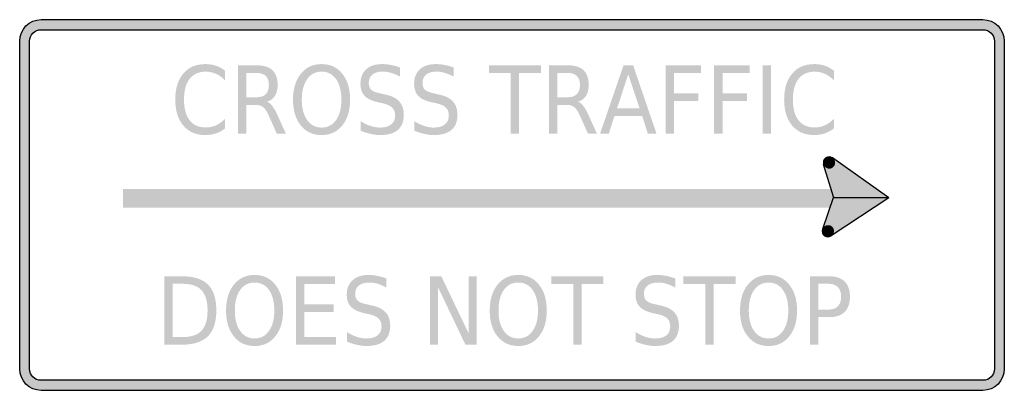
# Model space of a CAD drawing. Header units: inches. Extents: x -0.5 to 0.5, y -0.19 to 0.19.
import ezdxf

# ---------------------------------------------------------------- set-up
doc = ezdxf.new("R2010")
doc.units = ezdxf.units.IN
doc.header["$MEASUREMENT"] = 0

msp = doc.modelspace()

# ---------------------------------------------------------------- hatches: boundary and pattern name
h = msp.add_hatch(color=7)
edge = h.paths.add_edge_path()
edge.add_line((-0.1906, -0.1884), (-0.4783, -0.1884))
edge.add_spline(control_points=[(-0.4783, -0.1884), (-0.4903, -0.1884), (-0.5, -0.1786), (-0.5, -0.1666)], knot_values=[0, 0, 0, 0, 1, 1, 1, 1], degree=3, periodic=0)
edge.add_line((-0.5, -0.1666), (-0.5, 0.0291))
edge.add_line((-0.5, 0.0291), (-0.5, 0.1666))
edge.add_spline(control_points=[(-0.5, 0.1666), (-0.5, 0.1786), (-0.4903, 0.1884), (-0.4783, 0.1884)], knot_values=[0, 0, 0, 0, 1, 1, 1, 1], degree=3, periodic=0)
edge.add_line((-0.4783, 0.1884), (0.2003, 0.1884))
edge.add_line((0.2003, 0.1884), (0.4783, 0.1884))
edge.add_spline(control_points=[(0.4783, 0.1884), (0.4903, 0.1884), (0.5, 0.1786), (0.5, 0.1666)], knot_values=[0, 0, 0, 0, 1, 1, 1, 1], degree=3, periodic=0)
edge.add_line((0.5, 0.1666), (0.5, 0.045))
edge.add_line((0.5, 0.045), (0.5, -0.1666))
edge.add_spline(control_points=[(0.5, -0.1666), (0.5, -0.1786), (0.4903, -0.1884), (0.4783, -0.1884)], knot_values=[0, 0, 0, 0, 1, 1, 1, 1], degree=3, periodic=0)
edge.add_line((0.4783, -0.1884), (-0.1906, -0.1884))
edge = h.paths.add_edge_path(flags=0)
edge.add_line((0.1989, 0.1782), (0.4783, 0.1782))
edge.add_spline(control_points=[(0.4783, 0.1782), (0.4847, 0.1782), (0.4899, 0.173), (0.4899, 0.1666)], knot_values=[0, 0, 0, 0, 1, 1, 1, 1], degree=3, periodic=0)
edge.add_line((0.4899, 0.1666), (0.4899, 0.0344))
edge.add_line((0.4899, 0.0344), (0.4899, -0.1666))
edge.add_spline(control_points=[(0.4899, -0.1666), (0.4899, -0.173), (0.4847, -0.1782), (0.4783, -0.1782)], knot_values=[0, 0, 0, 0, 1, 1, 1, 1], degree=3, periodic=0)
edge.add_line((0.4783, -0.1782), (0.1521, -0.1782))
edge.add_line((0.1521, -0.1782), (-0.4783, -0.1782))
edge.add_spline(control_points=[(-0.4783, -0.1782), (-0.4847, -0.1782), (-0.4899, -0.173), (-0.4899, -0.1666)], knot_values=[0, 0, 0, 0, 1, 1, 1, 1], degree=3, periodic=0)
edge.add_line((-0.4899, -0.1666), (-0.4899, 0.0249))
edge.add_line((-0.4899, 0.0249), (-0.4899, 0.1666))
edge.add_spline(control_points=[(-0.4899, 0.1666), (-0.4899, 0.1697), (-0.4886, 0.1726), (-0.4865, 0.1748), (-0.4843, 0.177), (-0.4813, 0.1782), (-0.4783, 0.1782)], knot_values=[0, 0, 0, 0, 1, 1, 1, 2, 2, 2, 2], degree=3, periodic=0)
edge.add_line((-0.4783, 0.1782), (0.1989, 0.1782))
h = msp.add_hatch(color=7)
edge = h.paths.add_edge_path()
edge.add_line((-0.2915, 0.1366), (-0.2915, 0.1267))
edge.add_spline(control_points=[(-0.2915, 0.1267), (-0.2944, 0.1296), (-0.2974, 0.1319), (-0.3006, 0.1333), (-0.3039, 0.1348), (-0.3073, 0.1355), (-0.3109, 0.1355), (-0.3181, 0.1355), (-0.3236, 0.1331), (-0.3274, 0.1282), (-0.3312, 0.1233), (-0.3331, 0.1163), (-0.3331, 0.1071), (-0.3331, 0.098), (-0.3312, 0.0909), (-0.3274, 0.0861), (-0.3236, 0.0812), (-0.3181, 0.0788), (-0.3109, 0.0788), (-0.3073, 0.0788), (-0.3039, 0.0795), (-0.3006, 0.081), (-0.2974, 0.0824), (-0.2944, 0.0846), (-0.2915, 0.0876)], knot_values=[0, 0, 0, 0, 1, 1, 1, 2, 2, 2, 3, 3, 3, 4, 4, 4, 5, 5, 5, 6, 6, 6, 7, 7, 7, 8, 8, 8, 8], degree=3, periodic=0)
edge.add_line((-0.2915, 0.0876), (-0.2915, 0.0778))
edge.add_spline(control_points=[(-0.2915, 0.0778), (-0.2945, 0.0755), (-0.2976, 0.0738), (-0.3009, 0.0727), (-0.3043, 0.0716), (-0.3077, 0.0711), (-0.3114, 0.0711), (-0.3209, 0.0711), (-0.3284, 0.0743), (-0.3338, 0.0807), (-0.3393, 0.0872), (-0.342, 0.096), (-0.342, 0.1071), (-0.342, 0.1183), (-0.3393, 0.1271), (-0.3338, 0.1336), (-0.3284, 0.14), (-0.3209, 0.1432), (-0.3114, 0.1432), (-0.3077, 0.1432), (-0.3042, 0.1427), (-0.3008, 0.1416), (-0.2975, 0.1405), (-0.2944, 0.1388), (-0.2915, 0.1366)], knot_values=[0, 0, 0, 0, 1, 1, 1, 2, 2, 2, 3, 3, 3, 4, 4, 4, 5, 5, 5, 6, 6, 6, 7, 7, 7, 8, 8, 8, 8], degree=3, periodic=0)
h = msp.add_hatch(color=7)
edge = h.paths.add_edge_path()
edge.add_spline(control_points=[(-0.2487, 0.105), (-0.2469, 0.1043), (-0.2451, 0.1029), (-0.2434, 0.1006), (-0.2417, 0.0984), (-0.24, 0.0953), (-0.2382, 0.0914)], knot_values=[0, 0, 0, 0, 1, 1, 1, 2, 2, 2, 2], degree=3, periodic=0)
edge.add_line((-0.2382, 0.0914), (-0.2296, 0.0724))
edge.add_line((-0.2296, 0.0724), (-0.2388, 0.0724))
edge.add_line((-0.2388, 0.0724), (-0.2468, 0.0903))
edge.add_spline(control_points=[(-0.2468, 0.0903), (-0.2488, 0.0949), (-0.2508, 0.098), (-0.2528, 0.0995), (-0.2547, 0.101), (-0.2574, 0.1018), (-0.2607, 0.1018)], knot_values=[0, 0, 0, 0, 1, 1, 1, 2, 2, 2, 2], degree=3, periodic=0)
edge.add_line((-0.2607, 0.1018), (-0.2699, 0.1018))
edge.add_line((-0.2699, 0.1018), (-0.2699, 0.0724))
edge.add_line((-0.2699, 0.0724), (-0.2784, 0.0724))
edge.add_line((-0.2784, 0.0724), (-0.2784, 0.142))
edge.add_line((-0.2784, 0.142), (-0.2593, 0.142))
edge.add_spline(control_points=[(-0.2593, 0.142), (-0.2521, 0.142), (-0.2468, 0.1403), (-0.2433, 0.137), (-0.2398, 0.1337), (-0.238, 0.1287), (-0.238, 0.1219), (-0.238, 0.1176), (-0.2389, 0.1139), (-0.2407, 0.111), (-0.2426, 0.1081), (-0.2452, 0.1061), (-0.2487, 0.105)], knot_values=[0, 0, 0, 0, 1, 1, 1, 2, 2, 2, 3, 3, 3, 4, 4, 4, 4], degree=3, periodic=0)
edge = h.paths.add_edge_path(flags=0)
edge.add_line((-0.2699, 0.1342), (-0.2699, 0.1095))
edge.add_line((-0.2699, 0.1095), (-0.2593, 0.1095))
edge.add_spline(control_points=[(-0.2593, 0.1095), (-0.2552, 0.1095), (-0.2521, 0.1106), (-0.25, 0.1127), (-0.248, 0.1148), (-0.2469, 0.1179), (-0.2469, 0.1219), (-0.2469, 0.126), (-0.248, 0.1291), (-0.25, 0.1311), (-0.2521, 0.1332), (-0.2552, 0.1342), (-0.2593, 0.1342)], knot_values=[0, 0, 0, 0, 1, 1, 1, 2, 2, 2, 3, 3, 3, 4, 4, 4, 4], degree=3, periodic=0)
edge.add_line((-0.2593, 0.1342), (-0.2699, 0.1342))
h = msp.add_hatch(color=7)
edge = h.paths.add_edge_path()
edge.add_spline(control_points=[(-0.1934, 0.1432), (-0.1846, 0.1432), (-0.1776, 0.14), (-0.1723, 0.1334), (-0.1671, 0.1269), (-0.1644, 0.1181), (-0.1644, 0.1071), (-0.1644, 0.0962), (-0.1671, 0.0874), (-0.1723, 0.0809), (-0.1776, 0.0743), (-0.1846, 0.0711), (-0.1934, 0.0711), (-0.2022, 0.0711), (-0.2092, 0.0743), (-0.2145, 0.0808), (-0.2197, 0.0874), (-0.2224, 0.0961), (-0.2224, 0.1071), (-0.2224, 0.1181), (-0.2197, 0.1269), (-0.2145, 0.1334), (-0.2092, 0.14), (-0.2022, 0.1432), (-0.1934, 0.1432)], knot_values=[0, 0, 0, 0, 1, 1, 1, 2, 2, 2, 3, 3, 3, 4, 4, 4, 5, 5, 5, 6, 6, 6, 7, 7, 7, 8, 8, 8, 8], degree=3, periodic=0)
edge = h.paths.add_edge_path(flags=0)
edge.add_spline(control_points=[(-0.1934, 0.1356), (-0.1995, 0.1356), (-0.2044, 0.133), (-0.208, 0.128), (-0.2116, 0.1229), (-0.2135, 0.1159), (-0.2135, 0.1071), (-0.2135, 0.0984), (-0.2116, 0.0914), (-0.208, 0.0863), (-0.2044, 0.0812), (-0.1995, 0.0787), (-0.1934, 0.0787), (-0.1872, 0.0787), (-0.1823, 0.0812), (-0.1787, 0.0863), (-0.1751, 0.0914), (-0.1733, 0.0984), (-0.1733, 0.1071), (-0.1733, 0.1159), (-0.1751, 0.1229), (-0.1787, 0.128), (-0.1823, 0.133), (-0.1872, 0.1356), (-0.1934, 0.1356)], knot_values=[0, 0, 0, 0, 1, 1, 1, 2, 2, 2, 3, 3, 3, 4, 4, 4, 5, 5, 5, 6, 6, 6, 7, 7, 7, 8, 8, 8, 8], degree=3, periodic=0)
h = msp.add_hatch(color=7)
edge = h.paths.add_edge_path()
edge.add_line((-0.1137, 0.1397), (-0.1137, 0.1305))
edge.add_spline(control_points=[(-0.1137, 0.1305), (-0.1169, 0.1322), (-0.1199, 0.1335), (-0.1228, 0.1343), (-0.1256, 0.1352), (-0.1284, 0.1356), (-0.131, 0.1356), (-0.1357, 0.1356), (-0.1392, 0.1346), (-0.1417, 0.1326), (-0.1442, 0.1306), (-0.1455, 0.1278), (-0.1455, 0.1241), (-0.1455, 0.1211), (-0.1446, 0.1187), (-0.143, 0.1172), (-0.1413, 0.1156), (-0.1382, 0.1143), (-0.1335, 0.1134)], knot_values=[0, 0, 0, 0, 1, 1, 1, 2, 2, 2, 3, 3, 3, 4, 4, 4, 5, 5, 5, 6, 6, 6, 6], degree=3, periodic=0)
edge.add_line((-0.1335, 0.1134), (-0.1284, 0.1122))
edge.add_spline(control_points=[(-0.1284, 0.1122), (-0.1221, 0.1109), (-0.1174, 0.1085), (-0.1144, 0.1051), (-0.1114, 0.1018), (-0.1099, 0.0973), (-0.1099, 0.0916), (-0.1099, 0.0849), (-0.1119, 0.0798), (-0.116, 0.0763), (-0.12, 0.0728), (-0.126, 0.0711), (-0.1339, 0.0711), (-0.1368, 0.0711), (-0.14, 0.0714), (-0.1433, 0.0722), (-0.1467, 0.0729), (-0.1501, 0.074), (-0.1537, 0.0755)], knot_values=[0, 0, 0, 0, 1, 1, 1, 2, 2, 2, 3, 3, 3, 4, 4, 4, 5, 5, 5, 6, 6, 6, 6], degree=3, periodic=0)
edge.add_line((-0.1537, 0.0755), (-0.1537, 0.0852))
edge.add_spline(control_points=[(-0.1537, 0.0852), (-0.1503, 0.083), (-0.1469, 0.0814), (-0.1436, 0.0803), (-0.1403, 0.0792), (-0.1371, 0.0787), (-0.1339, 0.0787), (-0.129, 0.0787), (-0.1253, 0.0798), (-0.1227, 0.0819), (-0.12, 0.084), (-0.1187, 0.087), (-0.1187, 0.0909), (-0.1187, 0.0943), (-0.1197, 0.097), (-0.1216, 0.0989), (-0.1235, 0.1008), (-0.1266, 0.1023), (-0.1309, 0.1033)], knot_values=[0, 0, 0, 0, 1, 1, 1, 2, 2, 2, 3, 3, 3, 4, 4, 4, 5, 5, 5, 6, 6, 6, 6], degree=3, periodic=0)
edge.add_line((-0.1309, 0.1033), (-0.136, 0.1044))
edge.add_spline(control_points=[(-0.136, 0.1044), (-0.1423, 0.1058), (-0.1469, 0.108), (-0.1497, 0.1109), (-0.1525, 0.1139), (-0.1539, 0.1181), (-0.1539, 0.1234), (-0.1539, 0.1295), (-0.152, 0.1344), (-0.1481, 0.1379), (-0.1442, 0.1415), (-0.1388, 0.1432), (-0.132, 0.1432), (-0.129, 0.1432), (-0.1261, 0.1429), (-0.123, 0.1424), (-0.12, 0.1418), (-0.1169, 0.1409), (-0.1137, 0.1397)], knot_values=[0, 0, 0, 0, 1, 1, 1, 2, 2, 2, 3, 3, 3, 4, 4, 4, 5, 5, 5, 6, 6, 6, 6], degree=3, periodic=0)
h = msp.add_hatch(color=7)
edge = h.paths.add_edge_path()
edge.add_line((-0.0592, 0.1397), (-0.0592, 0.1305))
edge.add_spline(control_points=[(-0.0592, 0.1305), (-0.0624, 0.1322), (-0.0654, 0.1335), (-0.0683, 0.1343), (-0.0711, 0.1352), (-0.0739, 0.1356), (-0.0765, 0.1356), (-0.0811, 0.1356), (-0.0847, 0.1346), (-0.0872, 0.1326), (-0.0897, 0.1306), (-0.0909, 0.1278), (-0.0909, 0.1241), (-0.0909, 0.1211), (-0.0901, 0.1187), (-0.0885, 0.1172), (-0.0868, 0.1156), (-0.0836, 0.1143), (-0.079, 0.1134)], knot_values=[0, 0, 0, 0, 1, 1, 1, 2, 2, 2, 3, 3, 3, 4, 4, 4, 5, 5, 5, 6, 6, 6, 6], degree=3, periodic=0)
edge.add_line((-0.079, 0.1134), (-0.0739, 0.1122))
edge.add_spline(control_points=[(-0.0739, 0.1122), (-0.0676, 0.1109), (-0.0629, 0.1085), (-0.0599, 0.1051), (-0.0569, 0.1018), (-0.0554, 0.0973), (-0.0554, 0.0916), (-0.0554, 0.0849), (-0.0574, 0.0798), (-0.0615, 0.0763), (-0.0655, 0.0728), (-0.0715, 0.0711), (-0.0793, 0.0711), (-0.0823, 0.0711), (-0.0855, 0.0714), (-0.0888, 0.0722), (-0.0922, 0.0729), (-0.0956, 0.074), (-0.0992, 0.0755)], knot_values=[0, 0, 0, 0, 1, 1, 1, 2, 2, 2, 3, 3, 3, 4, 4, 4, 5, 5, 5, 6, 6, 6, 6], degree=3, periodic=0)
edge.add_line((-0.0992, 0.0755), (-0.0992, 0.0852))
edge.add_spline(control_points=[(-0.0992, 0.0852), (-0.0957, 0.083), (-0.0924, 0.0814), (-0.0891, 0.0803), (-0.0858, 0.0792), (-0.0825, 0.0787), (-0.0793, 0.0787), (-0.0745, 0.0787), (-0.0708, 0.0798), (-0.0682, 0.0819), (-0.0655, 0.084), (-0.0642, 0.087), (-0.0642, 0.0909), (-0.0642, 0.0943), (-0.0651, 0.097), (-0.067, 0.0989), (-0.0689, 0.1008), (-0.072, 0.1023), (-0.0764, 0.1033)], knot_values=[0, 0, 0, 0, 1, 1, 1, 2, 2, 2, 3, 3, 3, 4, 4, 4, 5, 5, 5, 6, 6, 6, 6], degree=3, periodic=0)
edge.add_line((-0.0764, 0.1033), (-0.0815, 0.1044))
edge.add_spline(control_points=[(-0.0815, 0.1044), (-0.0878, 0.1058), (-0.0924, 0.108), (-0.0952, 0.1109), (-0.098, 0.1139), (-0.0994, 0.1181), (-0.0994, 0.1234), (-0.0994, 0.1295), (-0.0975, 0.1344), (-0.0936, 0.1379), (-0.0897, 0.1415), (-0.0843, 0.1432), (-0.0775, 0.1432), (-0.0745, 0.1432), (-0.0715, 0.1429), (-0.0685, 0.1424), (-0.0654, 0.1418), (-0.0623, 0.1409), (-0.0592, 0.1397)], knot_values=[0, 0, 0, 0, 1, 1, 1, 2, 2, 2, 3, 3, 3, 4, 4, 4, 5, 5, 5, 6, 6, 6, 6], degree=3, periodic=0)
for points in [[(-0.0235, 0.142), (0.0294, 0.142), (0.0294, 0.1341), (0.0072, 0.1341), (0.0072, 0.0724), (-0.0013, 0.0724), (-0.0013, 0.1341), (-0.0235, 0.1341), (-0.0235, 0.142)], [(0.1559, 0.142), (0.1919, 0.142), (0.1919, 0.1341), (0.1644, 0.1341), (0.1644, 0.1136), (0.1892, 0.1136), (0.1892, 0.1056), (0.1644, 0.1056), (0.1644, 0.0724), (0.1559, 0.0724), (0.1559, 0.142)], [(0.2053, 0.142), (0.2413, 0.142), (0.2413, 0.1341), (0.2138, 0.1341), (0.2138, 0.1136), (0.2386, 0.1136), (0.2386, 0.1056), (0.2138, 0.1056), (0.2138, 0.0724), (0.2053, 0.0724), (0.2053, 0.142)], [(0.2547, 0.142), (0.2632, 0.142), (0.2632, 0.0724), (0.2547, 0.0724), (0.2547, 0.142)], [(0.3277, 0.0452), (0.3275, 0.0457), (0.3272, 0.0462), (0.3268, 0.0467), (0.3264, 0.0471), (0.326, 0.0475), (0.3255, 0.0479), (0.325, 0.0482), (0.3245, 0.0484), (0.3239, 0.0486), (0.3234, 0.0488), (0.3228, 0.0489), (0.3222, 0.0489), (0.3216, 0.0489), (0.321, 0.0488), (0.3205, 0.0486), (0.3199, 0.0484), (0.3194, 0.0482), (0.3189, 0.0479), (0.3184, 0.0475), (0.318, 0.0472), (0.3176, 0.0467), (0.3172, 0.0463), (0.3169, 0.0458), (0.3167, 0.0452), (0.3165, 0.0447), (0.3163, 0.0441), (0.3162, 0.0435), (0.3162, 0.0429), (0.3162, 0.0423), (0.3163, 0.0418), (0.3165, 0.0412), (0.3166, 0.0406), (0.3222, 0.0429), (0.3277, 0.0452)], [(0.3256, 0.0478), (0.3165, 0.0412), (0.3261, 0.0072), (0.3407, 0.0113), (0.3256, 0.0478)], [(0.3166, 0.0406), (0.3169, 0.0401), (0.3172, 0.0396), (0.3175, 0.0391), (0.3179, 0.0387), (0.3184, 0.0383), (0.3188, 0.038), (0.3193, 0.0377), (0.3199, 0.0374), (0.3204, 0.0372), (0.321, 0.0371), (0.3216, 0.037), (0.3222, 0.0369), (0.3227, 0.037), (0.3233, 0.037), (0.3239, 0.0372), (0.3244, 0.0374), (0.325, 0.0376), (0.3255, 0.0379), (0.326, 0.0383), (0.3264, 0.0387), (0.3268, 0.0391), (0.3271, 0.0396), (0.3274, 0.0401), (0.3277, 0.0406), (0.3279, 0.0412), (0.328, 0.0417), (0.3281, 0.0423), (0.3282, 0.0429), (0.3281, 0.0435), (0.328, 0.0441), (0.3279, 0.0446), (0.3277, 0.0452), (0.3222, 0.0429), (0.3166, 0.0406)], [(0.3826, 0.0072), (0.3243, -0.0314), (0.3261, 0.0069), (0.3256, 0.0478), (0.3826, 0.0072)], [(0.326, 0.0163), (-0.3951, 0.0163), (-0.3951, -0.0028), (0.326, -0.0028), (0.326, 0.0163)], [(0.3154, -0.0245), (0.3259, 0.0067), (0.3305, 0.007), (0.3261, -0.0129), (0.3154, -0.0245)], [(0.3243, -0.0314), (0.3154, -0.0245), (0.3202, -0.011), (0.327, -0.0111), (0.3243, -0.0314)], [(0.3266, -0.0242), (0.3263, -0.0236), (0.326, -0.0231), (0.3257, -0.0227), (0.3253, -0.0222), (0.3248, -0.0218), (0.3244, -0.0215), (0.3239, -0.0212), (0.3233, -0.0209), (0.3228, -0.0207), (0.3222, -0.0206), (0.3216, -0.0205), (0.321, -0.0205), (0.3205, -0.0205), (0.3199, -0.0206), (0.3193, -0.0207), (0.3188, -0.0209), (0.3182, -0.0212), (0.3177, -0.0215), (0.3173, -0.0218), (0.3168, -0.0222), (0.3164, -0.0226), (0.3161, -0.0231), (0.3158, -0.0236), (0.3155, -0.0241), (0.3153, -0.0247), (0.3152, -0.0252), (0.3151, -0.0258), (0.315, -0.0264), (0.3151, -0.027), (0.3152, -0.0276), (0.3153, -0.0281), (0.3155, -0.0287), (0.321, -0.0264), (0.3266, -0.0242)], [(0.3155, -0.0287), (0.3157, -0.0292), (0.316, -0.0297), (0.3164, -0.0302), (0.3168, -0.0306), (0.3172, -0.031), (0.3177, -0.0314), (0.3182, -0.0317), (0.3187, -0.032), (0.3193, -0.0321), (0.3198, -0.0323), (0.3204, -0.0324), (0.321, -0.0324), (0.3216, -0.0324), (0.3222, -0.0323), (0.3227, -0.0322), (0.3233, -0.032), (0.3238, -0.0317), (0.3243, -0.0314), (0.3248, -0.0311), (0.3252, -0.0307), (0.3256, -0.0302), (0.326, -0.0298), (0.3263, -0.0293), (0.3265, -0.0287), (0.3267, -0.0282), (0.3269, -0.0276), (0.327, -0.027), (0.327, -0.0265), (0.327, -0.0259), (0.3269, -0.0253), (0.3268, -0.0247), (0.3266, -0.0242), (0.321, -0.0264), (0.3155, -0.0287)], [(-0.2193, -0.0724), (-0.1797, -0.0724), (-0.1797, -0.0803), (-0.2108, -0.0803), (-0.2108, -0.1009), (-0.181, -0.1009), (-0.181, -0.1088), (-0.2108, -0.1088), (-0.2108, -0.1341), (-0.1789, -0.1341), (-0.1789, -0.142), (-0.2193, -0.142), (-0.2193, -0.0724)], [(-0.0832, -0.0724), (-0.0718, -0.0724), (-0.044, -0.1306), (-0.044, -0.0724), (-0.0358, -0.0724), (-0.0358, -0.142), (-0.0473, -0.142), (-0.075, -0.0838), (-0.075, -0.142), (-0.0832, -0.142), (-0.0832, -0.0724)], [(0.0399, -0.0724), (0.0929, -0.0724), (0.0929, -0.0803), (0.0706, -0.0803), (0.0706, -0.142), (0.0622, -0.142), (0.0622, -0.0803), (0.0399, -0.0803), (0.0399, -0.0724)], [(0.1741, -0.0724), (0.2271, -0.0724), (0.2271, -0.0803), (0.2049, -0.0803), (0.2049, -0.142), (0.1964, -0.142), (0.1964, -0.0803), (0.1741, -0.0803), (0.1741, -0.0724)]]:
    msp.add_hatch(color=7).paths.add_polyline_path(points)
h = msp.add_hatch(color=7)
edge = h.paths.add_edge_path()
edge.add_spline(control_points=[(0.0672, 0.105), (0.069, 0.1043), (0.0708, 0.1029), (0.0725, 0.1006), (0.0742, 0.0984), (0.076, 0.0953), (0.0777, 0.0914)], knot_values=[0, 0, 0, 0, 1, 1, 1, 2, 2, 2, 2], degree=3, periodic=0)
edge.add_line((0.0777, 0.0914), (0.0863, 0.0724))
edge.add_line((0.0863, 0.0724), (0.0772, 0.0724))
edge.add_line((0.0772, 0.0724), (0.0692, 0.0903))
edge.add_spline(control_points=[(0.0692, 0.0903), (0.0671, 0.0949), (0.0651, 0.098), (0.0632, 0.0995), (0.0612, 0.101), (0.0586, 0.1018), (0.0552, 0.1018)], knot_values=[0, 0, 0, 0, 1, 1, 1, 2, 2, 2, 2], degree=3, periodic=0)
edge.add_line((0.0552, 0.1018), (0.046, 0.1018))
edge.add_line((0.046, 0.1018), (0.046, 0.0724))
edge.add_line((0.046, 0.0724), (0.0375, 0.0724))
edge.add_line((0.0375, 0.0724), (0.0375, 0.142))
edge.add_line((0.0375, 0.142), (0.0566, 0.142))
edge.add_spline(control_points=[(0.0566, 0.142), (0.0638, 0.142), (0.0692, 0.1403), (0.0727, 0.137), (0.0762, 0.1337), (0.0779, 0.1287), (0.0779, 0.1219), (0.0779, 0.1176), (0.077, 0.1139), (0.0752, 0.111), (0.0734, 0.1081), (0.0707, 0.1061), (0.0672, 0.105)], knot_values=[0, 0, 0, 0, 1, 1, 1, 2, 2, 2, 3, 3, 3, 4, 4, 4, 4], degree=3, periodic=0)
edge = h.paths.add_edge_path(flags=0)
edge.add_line((0.046, 0.1342), (0.046, 0.1095))
edge.add_line((0.046, 0.1095), (0.0566, 0.1095))
edge.add_spline(control_points=[(0.0566, 0.1095), (0.0607, 0.1095), (0.0638, 0.1106), (0.0659, 0.1127), (0.068, 0.1148), (0.069, 0.1179), (0.069, 0.1219), (0.069, 0.126), (0.068, 0.1291), (0.0659, 0.1311), (0.0638, 0.1332), (0.0607, 0.1342), (0.0566, 0.1342)], knot_values=[0, 0, 0, 0, 1, 1, 1, 2, 2, 2, 3, 3, 3, 4, 4, 4, 4], degree=3, periodic=0)
edge.add_line((0.0566, 0.1342), (0.046, 0.1342))
h = msp.add_hatch(color=7)
h.paths.add_polyline_path([(0.1133, 0.142), (0.123, 0.142), (0.1468, 0.0724), (0.138, 0.0724), (0.1323, 0.0903), (0.104, 0.0903), (0.0983, 0.0724), (0.0894, 0.0724), (0.1133, 0.142)])
h.paths.add_polyline_path([(0.1181, 0.1327), (0.1066, 0.0981), (0.1297, 0.0981), (0.1181, 0.1327)], flags=0)
h = msp.add_hatch(color=7)
edge = h.paths.add_edge_path()
edge.add_line((0.3269, 0.1366), (0.3269, 0.1267))
edge.add_spline(control_points=[(0.3269, 0.1267), (0.324, 0.1296), (0.321, 0.1319), (0.3177, 0.1333), (0.3145, 0.1348), (0.3111, 0.1355), (0.3074, 0.1355), (0.3003, 0.1355), (0.2948, 0.1331), (0.291, 0.1282), (0.2872, 0.1233), (0.2853, 0.1163), (0.2853, 0.1071), (0.2853, 0.098), (0.2872, 0.0909), (0.291, 0.0861), (0.2948, 0.0812), (0.3003, 0.0788), (0.3074, 0.0788), (0.3111, 0.0788), (0.3145, 0.0795), (0.3177, 0.081), (0.321, 0.0824), (0.324, 0.0846), (0.3269, 0.0876)], knot_values=[0, 0, 0, 0, 1, 1, 1, 2, 2, 2, 3, 3, 3, 4, 4, 4, 5, 5, 5, 6, 6, 6, 7, 7, 7, 8, 8, 8, 8], degree=3, periodic=0)
edge.add_line((0.3269, 0.0876), (0.3269, 0.0778))
edge.add_spline(control_points=[(0.3269, 0.0778), (0.3239, 0.0755), (0.3208, 0.0738), (0.3175, 0.0727), (0.3141, 0.0716), (0.3106, 0.0711), (0.307, 0.0711), (0.2975, 0.0711), (0.29, 0.0743), (0.2846, 0.0807), (0.2791, 0.0872), (0.2764, 0.096), (0.2764, 0.1071), (0.2764, 0.1183), (0.2791, 0.1271), (0.2846, 0.1336), (0.29, 0.14), (0.2975, 0.1432), (0.307, 0.1432), (0.3107, 0.1432), (0.3142, 0.1427), (0.3176, 0.1416), (0.3209, 0.1405), (0.324, 0.1388), (0.3269, 0.1366)], knot_values=[0, 0, 0, 0, 1, 1, 1, 2, 2, 2, 3, 3, 3, 4, 4, 4, 5, 5, 5, 6, 6, 6, 7, 7, 7, 8, 8, 8, 8], degree=3, periodic=0)
h = msp.add_hatch(color=7)
edge = h.paths.add_edge_path()
edge.add_line((-0.353, -0.0724), (-0.3356, -0.0724))
edge.add_spline(control_points=[(-0.3356, -0.0724), (-0.3234, -0.0724), (-0.3145, -0.0752), (-0.3088, -0.0808), (-0.3032, -0.0864), (-0.3003, -0.0952), (-0.3003, -0.1071), (-0.3003, -0.1191), (-0.3032, -0.1279), (-0.3089, -0.1335), (-0.3146, -0.1392), (-0.3235, -0.142), (-0.3356, -0.142)], knot_values=[0, 0, 0, 0, 1, 1, 1, 2, 2, 2, 3, 3, 3, 4, 4, 4, 4], degree=3, periodic=0)
edge.add_line((-0.3356, -0.142), (-0.353, -0.142))
edge.add_line((-0.353, -0.142), (-0.353, -0.0724))
edge = h.paths.add_edge_path(flags=0)
edge.add_line((-0.3445, -0.0801), (-0.3445, -0.1342))
edge.add_line((-0.3445, -0.1342), (-0.3343, -0.1342))
edge.add_spline(control_points=[(-0.3343, -0.1342), (-0.3256, -0.1342), (-0.3193, -0.1321), (-0.3153, -0.1277), (-0.3113, -0.1234), (-0.3092, -0.1165), (-0.3092, -0.1071), (-0.3092, -0.0978), (-0.3113, -0.091), (-0.3153, -0.0866), (-0.3193, -0.0823), (-0.3256, -0.0801), (-0.3343, -0.0801)], knot_values=[0, 0, 0, 0, 1, 1, 1, 2, 2, 2, 3, 3, 3, 4, 4, 4, 4], degree=3, periodic=0)
edge.add_line((-0.3343, -0.0801), (-0.3445, -0.0801))
h = msp.add_hatch(color=7)
edge = h.paths.add_edge_path()
edge.add_spline(control_points=[(-0.2614, -0.0711), (-0.2526, -0.0711), (-0.2456, -0.0744), (-0.2404, -0.081), (-0.2351, -0.0875), (-0.2325, -0.0963), (-0.2325, -0.1073), (-0.2325, -0.1182), (-0.2351, -0.127), (-0.2404, -0.1335), (-0.2456, -0.1401), (-0.2526, -0.1433), (-0.2614, -0.1433), (-0.2702, -0.1433), (-0.2773, -0.1401), (-0.2825, -0.1335), (-0.2878, -0.127), (-0.2904, -0.1183), (-0.2904, -0.1073), (-0.2904, -0.0963), (-0.2878, -0.0875), (-0.2825, -0.081), (-0.2773, -0.0744), (-0.2702, -0.0711), (-0.2614, -0.0711)], knot_values=[0, 0, 0, 0, 1, 1, 1, 2, 2, 2, 3, 3, 3, 4, 4, 4, 5, 5, 5, 6, 6, 6, 7, 7, 7, 8, 8, 8, 8], degree=3, periodic=0)
edge = h.paths.add_edge_path(flags=0)
edge.add_spline(control_points=[(-0.2614, -0.0788), (-0.2676, -0.0788), (-0.2725, -0.0813), (-0.2761, -0.0864), (-0.2797, -0.0915), (-0.2815, -0.0985), (-0.2815, -0.1073), (-0.2815, -0.116), (-0.2797, -0.1229), (-0.2761, -0.128), (-0.2725, -0.1331), (-0.2676, -0.1357), (-0.2614, -0.1357), (-0.2553, -0.1357), (-0.2504, -0.1331), (-0.2468, -0.128), (-0.2432, -0.1229), (-0.2414, -0.116), (-0.2414, -0.1073), (-0.2414, -0.0985), (-0.2432, -0.0915), (-0.2468, -0.0864), (-0.2504, -0.0813), (-0.2553, -0.0788), (-0.2614, -0.0788)], knot_values=[0, 0, 0, 0, 1, 1, 1, 2, 2, 2, 3, 3, 3, 4, 4, 4, 5, 5, 5, 6, 6, 6, 7, 7, 7, 8, 8, 8, 8], degree=3, periodic=0)
h = msp.add_hatch(color=7)
edge = h.paths.add_edge_path()
edge.add_line((-0.1275, -0.0747), (-0.1275, -0.0839))
edge.add_spline(control_points=[(-0.1275, -0.0839), (-0.1307, -0.0822), (-0.1337, -0.0809), (-0.1366, -0.08), (-0.1394, -0.0792), (-0.1422, -0.0788), (-0.1448, -0.0788), (-0.1495, -0.0788), (-0.153, -0.0798), (-0.1555, -0.0818), (-0.158, -0.0838), (-0.1593, -0.0866), (-0.1593, -0.0903), (-0.1593, -0.0933), (-0.1585, -0.0956), (-0.1568, -0.0972), (-0.1551, -0.0988), (-0.152, -0.1001), (-0.1473, -0.101)], knot_values=[0, 0, 0, 0, 1, 1, 1, 2, 2, 2, 3, 3, 3, 4, 4, 4, 5, 5, 5, 6, 6, 6, 6], degree=3, periodic=0)
edge.add_line((-0.1473, -0.101), (-0.1422, -0.1022))
edge.add_spline(control_points=[(-0.1422, -0.1022), (-0.1359, -0.1035), (-0.1312, -0.1059), (-0.1282, -0.1092), (-0.1252, -0.1126), (-0.1237, -0.1171), (-0.1237, -0.1228), (-0.1237, -0.1295), (-0.1258, -0.1346), (-0.1298, -0.1381), (-0.1339, -0.1416), (-0.1398, -0.1433), (-0.1477, -0.1433), (-0.1507, -0.1433), (-0.1538, -0.143), (-0.1572, -0.1422), (-0.1605, -0.1415), (-0.164, -0.1404), (-0.1675, -0.1389)], knot_values=[0, 0, 0, 0, 1, 1, 1, 2, 2, 2, 3, 3, 3, 4, 4, 4, 5, 5, 5, 6, 6, 6, 6], degree=3, periodic=0)
edge.add_line((-0.1675, -0.1389), (-0.1675, -0.1292))
edge.add_spline(control_points=[(-0.1675, -0.1292), (-0.1641, -0.1314), (-0.1607, -0.133), (-0.1574, -0.1341), (-0.1541, -0.1351), (-0.1509, -0.1357), (-0.1477, -0.1357), (-0.1429, -0.1357), (-0.1391, -0.1346), (-0.1365, -0.1325), (-0.1339, -0.1304), (-0.1325, -0.1274), (-0.1325, -0.1235), (-0.1325, -0.1201), (-0.1335, -0.1174), (-0.1354, -0.1155), (-0.1373, -0.1135), (-0.1404, -0.1121), (-0.1447, -0.1111)], knot_values=[0, 0, 0, 0, 1, 1, 1, 2, 2, 2, 3, 3, 3, 4, 4, 4, 5, 5, 5, 6, 6, 6, 6], degree=3, periodic=0)
edge.add_line((-0.1447, -0.1111), (-0.1498, -0.11))
edge.add_spline(control_points=[(-0.1498, -0.11), (-0.1562, -0.1086), (-0.1607, -0.1064), (-0.1635, -0.1034), (-0.1664, -0.1005), (-0.1678, -0.0963), (-0.1678, -0.091), (-0.1678, -0.0848), (-0.1658, -0.08), (-0.1619, -0.0765), (-0.158, -0.0729), (-0.1527, -0.0711), (-0.1458, -0.0711), (-0.1429, -0.0711), (-0.1399, -0.0714), (-0.1368, -0.072), (-0.1338, -0.0726), (-0.1307, -0.0735), (-0.1275, -0.0747)], knot_values=[0, 0, 0, 0, 1, 1, 1, 2, 2, 2, 3, 3, 3, 4, 4, 4, 5, 5, 5, 6, 6, 6, 6], degree=3, periodic=0)
h = msp.add_hatch(color=7)
edge = h.paths.add_edge_path()
edge.add_spline(control_points=[(0.0064, -0.0711), (0.0152, -0.0711), (0.0222, -0.0744), (0.0274, -0.081), (0.0327, -0.0875), (0.0353, -0.0963), (0.0353, -0.1073), (0.0353, -0.1182), (0.0327, -0.127), (0.0274, -0.1335), (0.0222, -0.1401), (0.0152, -0.1433), (0.0064, -0.1433), (-0.0024, -0.1433), (-0.0094, -0.1401), (-0.0147, -0.1335), (-0.02, -0.127), (-0.0226, -0.1183), (-0.0226, -0.1073), (-0.0226, -0.0963), (-0.02, -0.0875), (-0.0147, -0.081), (-0.0094, -0.0744), (-0.0024, -0.0711), (0.0064, -0.0711)], knot_values=[0, 0, 0, 0, 1, 1, 1, 2, 2, 2, 3, 3, 3, 4, 4, 4, 5, 5, 5, 6, 6, 6, 7, 7, 7, 8, 8, 8, 8], degree=3, periodic=0)
edge = h.paths.add_edge_path(flags=0)
edge.add_spline(control_points=[(0.0064, -0.0788), (0.0002, -0.0788), (-0.0047, -0.0813), (-0.0083, -0.0864), (-0.0119, -0.0915), (-0.0137, -0.0985), (-0.0137, -0.1073), (-0.0137, -0.116), (-0.0119, -0.1229), (-0.0083, -0.128), (-0.0047, -0.1331), (0.0002, -0.1357), (0.0064, -0.1357), (0.0125, -0.1357), (0.0174, -0.1331), (0.021, -0.128), (0.0246, -0.1229), (0.0264, -0.116), (0.0264, -0.1073), (0.0264, -0.0985), (0.0246, -0.0915), (0.021, -0.0864), (0.0174, -0.0813), (0.0125, -0.0788), (0.0064, -0.0788)], knot_values=[0, 0, 0, 0, 1, 1, 1, 2, 2, 2, 3, 3, 3, 4, 4, 4, 5, 5, 5, 6, 6, 6, 7, 7, 7, 8, 8, 8, 8], degree=3, periodic=0)
h = msp.add_hatch(color=7)
edge = h.paths.add_edge_path()
edge.add_line((0.1658, -0.0747), (0.1658, -0.0839))
edge.add_spline(control_points=[(0.1658, -0.0839), (0.1626, -0.0822), (0.1595, -0.0809), (0.1567, -0.08), (0.1538, -0.0792), (0.1511, -0.0788), (0.1484, -0.0788), (0.1438, -0.0788), (0.1402, -0.0798), (0.1377, -0.0818), (0.1352, -0.0838), (0.134, -0.0866), (0.134, -0.0903), (0.134, -0.0933), (0.1348, -0.0956), (0.1365, -0.0972), (0.1381, -0.0988), (0.1413, -0.1001), (0.1459, -0.101)], knot_values=[0, 0, 0, 0, 1, 1, 1, 2, 2, 2, 3, 3, 3, 4, 4, 4, 5, 5, 5, 6, 6, 6, 6], degree=3, periodic=0)
edge.add_line((0.1459, -0.101), (0.151, -0.1022))
edge.add_spline(control_points=[(0.151, -0.1022), (0.1574, -0.1035), (0.162, -0.1059), (0.165, -0.1092), (0.168, -0.1126), (0.1695, -0.1171), (0.1695, -0.1228), (0.1695, -0.1295), (0.1675, -0.1346), (0.1634, -0.1381), (0.1594, -0.1416), (0.1534, -0.1433), (0.1456, -0.1433), (0.1426, -0.1433), (0.1394, -0.143), (0.1361, -0.1422), (0.1328, -0.1415), (0.1293, -0.1404), (0.1257, -0.1389)], knot_values=[0, 0, 0, 0, 1, 1, 1, 2, 2, 2, 3, 3, 3, 4, 4, 4, 5, 5, 5, 6, 6, 6, 6], degree=3, periodic=0)
edge.add_line((0.1257, -0.1389), (0.1257, -0.1292))
edge.add_spline(control_points=[(0.1257, -0.1292), (0.1292, -0.1314), (0.1325, -0.133), (0.1358, -0.1341), (0.1391, -0.1351), (0.1424, -0.1357), (0.1456, -0.1357), (0.1504, -0.1357), (0.1541, -0.1346), (0.1568, -0.1325), (0.1594, -0.1304), (0.1607, -0.1274), (0.1607, -0.1235), (0.1607, -0.1201), (0.1598, -0.1174), (0.1579, -0.1155), (0.156, -0.1135), (0.1529, -0.1121), (0.1486, -0.1111)], knot_values=[0, 0, 0, 0, 1, 1, 1, 2, 2, 2, 3, 3, 3, 4, 4, 4, 5, 5, 5, 6, 6, 6, 6], degree=3, periodic=0)
edge.add_line((0.1486, -0.1111), (0.1434, -0.11))
edge.add_spline(control_points=[(0.1434, -0.11), (0.1371, -0.1086), (0.1325, -0.1064), (0.1297, -0.1034), (0.1269, -0.1005), (0.1255, -0.0963), (0.1255, -0.091), (0.1255, -0.0848), (0.1274, -0.08), (0.1313, -0.0765), (0.1352, -0.0729), (0.1406, -0.0711), (0.1474, -0.0711), (0.1504, -0.0711), (0.1534, -0.0714), (0.1564, -0.072), (0.1595, -0.0726), (0.1626, -0.0735), (0.1658, -0.0747)], knot_values=[0, 0, 0, 0, 1, 1, 1, 2, 2, 2, 3, 3, 3, 4, 4, 4, 5, 5, 5, 6, 6, 6, 6], degree=3, periodic=0)
h = msp.add_hatch(color=7)
edge = h.paths.add_edge_path()
edge.add_spline(control_points=[(0.2606, -0.0711), (0.2694, -0.0711), (0.2764, -0.0744), (0.2816, -0.081), (0.2869, -0.0875), (0.2895, -0.0963), (0.2895, -0.1073), (0.2895, -0.1182), (0.2869, -0.127), (0.2816, -0.1335), (0.2764, -0.1401), (0.2694, -0.1433), (0.2606, -0.1433), (0.2518, -0.1433), (0.2448, -0.1401), (0.2395, -0.1335), (0.2342, -0.127), (0.2316, -0.1183), (0.2316, -0.1073), (0.2316, -0.0963), (0.2342, -0.0875), (0.2395, -0.081), (0.2448, -0.0744), (0.2518, -0.0711), (0.2606, -0.0711)], knot_values=[0, 0, 0, 0, 1, 1, 1, 2, 2, 2, 3, 3, 3, 4, 4, 4, 5, 5, 5, 6, 6, 6, 7, 7, 7, 8, 8, 8, 8], degree=3, periodic=0)
edge = h.paths.add_edge_path(flags=0)
edge.add_spline(control_points=[(0.2606, -0.0788), (0.2544, -0.0788), (0.2495, -0.0813), (0.2459, -0.0864), (0.2423, -0.0915), (0.2405, -0.0985), (0.2405, -0.1073), (0.2405, -0.116), (0.2423, -0.1229), (0.2459, -0.128), (0.2495, -0.1331), (0.2544, -0.1357), (0.2606, -0.1357), (0.2667, -0.1357), (0.2716, -0.1331), (0.2752, -0.128), (0.2788, -0.1229), (0.2806, -0.116), (0.2806, -0.1073), (0.2806, -0.0985), (0.2788, -0.0915), (0.2752, -0.0864), (0.2716, -0.0813), (0.2667, -0.0788), (0.2606, -0.0788)], knot_values=[0, 0, 0, 0, 1, 1, 1, 2, 2, 2, 3, 3, 3, 4, 4, 4, 5, 5, 5, 6, 6, 6, 7, 7, 7, 8, 8, 8, 8], degree=3, periodic=0)
h = msp.add_hatch(color=7)
edge = h.paths.add_edge_path()
edge.add_line((0.3028, -0.0724), (0.3219, -0.0724))
edge.add_spline(control_points=[(0.3219, -0.0724), (0.3289, -0.0724), (0.3342, -0.0742), (0.3378, -0.0777), (0.3414, -0.0812), (0.3432, -0.0864), (0.3432, -0.0932), (0.3432, -0.1001), (0.3414, -0.1052), (0.3378, -0.1088), (0.3342, -0.1123), (0.3289, -0.114), (0.3219, -0.114)], knot_values=[0, 0, 0, 0, 1, 1, 1, 2, 2, 2, 3, 3, 3, 4, 4, 4, 4], degree=3, periodic=0)
edge.add_line((0.3219, -0.114), (0.3112, -0.114))
edge.add_line((0.3112, -0.114), (0.3112, -0.142))
edge.add_line((0.3112, -0.142), (0.3028, -0.142))
edge.add_line((0.3028, -0.142), (0.3028, -0.0724))
edge = h.paths.add_edge_path(flags=0)
edge.add_line((0.3112, -0.0801), (0.3112, -0.1063))
edge.add_line((0.3112, -0.1063), (0.3219, -0.1063))
edge.add_spline(control_points=[(0.3219, -0.1063), (0.3258, -0.1063), (0.3289, -0.1051), (0.331, -0.1029), (0.3332, -0.1006), (0.3343, -0.0974), (0.3343, -0.0932), (0.3343, -0.089), (0.3332, -0.0858), (0.331, -0.0835), (0.3289, -0.0813), (0.3258, -0.0801), (0.3219, -0.0801)], knot_values=[0, 0, 0, 0, 1, 1, 1, 2, 2, 2, 3, 3, 3, 4, 4, 4, 4], degree=3, periodic=0)
edge.add_line((0.3219, -0.0801), (0.3112, -0.0801))

# ---------------------------------------------------------------- linework, layer by layer
at = {"color": 7}
for p, q in [((0.3264, 0.0082), (0.3165, 0.0412)), ((0.3826, 0.0072), (0.3256, 0.0478)), ((0.3264, 0.0082), (0.3154, -0.0245)), ((0.3826, 0.0072), (0.3243, -0.0314)), ((0.3826, 0.0072), (0.3257, 0.0072))]:
    msp.add_line(p, q, dxfattribs=at)
for points in [[(-0.4783, 0.1884), (0.2003, 0.1884), (0.4783, 0.1884)], [(-0.4783, 0.1782), (0.1989, 0.1782)], [(0.1989, 0.1782), (0.4783, 0.1782)], [(-0.5, -0.1666), (-0.5, 0.0291), (-0.5, 0.1666)], [(-0.4899, -0.1666), (-0.4899, 0.0249), (-0.4899, 0.1666)], [(0.4899, 0.1666), (0.4899, 0.0344), (0.4899, -0.1666)], [(0.5, 0.1666), (0.5, 0.045), (0.5, -0.1666)], [(0.4783, -0.1782), (0.1521, -0.1782), (-0.4783, -0.1782)], [(-0.1906, -0.1884), (-0.4783, -0.1884)], [(0.4783, -0.1884), (-0.1906, -0.1884)]]:
    msp.add_lwpolyline(points, dxfattribs=at)
for points in [[(-0.5, 0.1666), (-0.5, 0.1786), (-0.4903, 0.1884), (-0.4783, 0.1884)], [(0.4783, 0.1884), (0.4903, 0.1884), (0.5, 0.1786), (0.5, 0.1666)], [(0.4783, 0.1782), (0.4847, 0.1782), (0.4899, 0.173), (0.4899, 0.1666)], [(-0.4783, -0.1884), (-0.4903, -0.1884), (-0.5, -0.1786), (-0.5, -0.1666)], [(-0.4783, -0.1782), (-0.4847, -0.1782), (-0.4899, -0.173), (-0.4899, -0.1666)], [(0.4899, -0.1666), (0.4899, -0.173), (0.4847, -0.1782), (0.4783, -0.1782)], [(0.5, -0.1666), (0.5, -0.1786), (0.4903, -0.1884), (0.4783, -0.1884)]]:
    msp.add_open_spline(points, degree=3, dxfattribs=at)
for points in [[(-0.4899, 0.1666), (-0.4899, 0.1697), (-0.4886, 0.1726), (-0.4865, 0.1748), (-0.4843, 0.177), (-0.4813, 0.1782), (-0.4783, 0.1782)], [(0.3256, 0.0478), (0.3236, 0.0493), (0.3208, 0.0493), (0.3187, 0.0478), (0.3166, 0.0463), (0.3157, 0.0436), (0.3165, 0.0412)], [(0.3154, -0.0245), (0.3145, -0.0269), (0.3154, -0.0296), (0.3174, -0.0312), (0.3194, -0.0327), (0.3222, -0.0328), (0.3243, -0.0314)]]:
    msp.add_open_spline(points, degree=3, knots=[0, 0, 0, 0, 1, 1, 1, 2, 2, 2, 2], dxfattribs=at)

doc.saveas('drawing.dxf')
